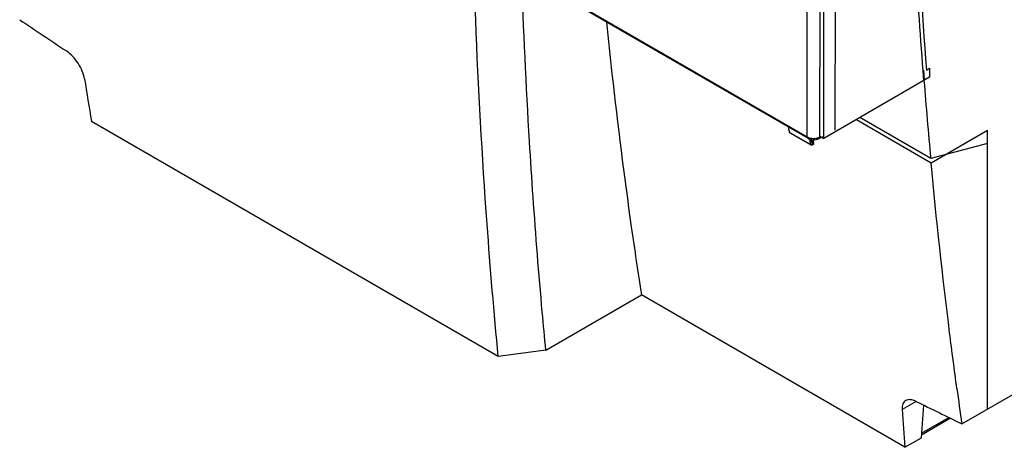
# Model space of a CAD drawing. Header units: millimetres. Extents: x 39 to 300, y 44 to 429.
# Tile 1 of 6: x 42 to 195, y 44 to 111. Entities that reach past the tile are written whole.
import ezdxf

# ---------------------------------------------------------------- set-up
doc = ezdxf.new("R2010")
doc.units = ezdxf.units.MM
doc.header["$LTSCALE"] = 30.784258
doc.layers.get('0').update_dxf_attribs({"linetype": 'CONTINUOUS'})

msp = doc.modelspace()

# ---------------------------------------------------------------- linework, layer by layer
at = {"color": 7}
for p, q in [((166.8, 92.25), (166.8, 171.45)), ((168.56, 93.55), (168.7, 171.43)), ((164.2, 92.5), (164.25, 122.3)), ((166.18, 122.27), (166.13, 92.43)), ((117.55, 119.43), (164.2, 92.5)), ((164.31, 92.27), (117.65, 119.2)), ((182.33, 101.21), (182.21, 102.74)), ((182.44, 101.28), (182.32, 102.81)), ((182.73, 102.84), (183.2, 103.11)), ((183.2, 103.11), (183.2, 101.72)), ((183.2, 101.72), (166.8, 92.25)), ((116.31, 58.44), (53.23, 94.86)), ((171.86, 95.17), (183.44, 88.49)), ((183.38, 89.11), (172.37, 95.47)), ((161.45, 93.25), (161.45, 93.25)), ((164.75, 91.31), (161.5, 93.18)), ((183.44, 88.49), (192.18, 93.54)), ((192.18, 50.32), (192.18, 93.54)), ((161.55, 93.12), (164.81, 91.24)), ((164.31, 92.27), (164.2, 92.5)), ((165.1, 91.34), (165.1, 92.05)), ((165.17, 91.46), (165.17, 92.04)), ((165.23, 91.54), (165.23, 92.05)), ((166.68, 92.5), (166, 92.19)), ((166.13, 92.43), (166, 92.19)), ((166.33, 92.52), (166.13, 92.43)), ((166.5, 92.42), (166.8, 92.25)), ((165.06, 91.24), (165.06, 91.24)), ((192.18, 91.47), (183.38, 89.11)), ((188.21, 48.03), (239.34, 77.55)), ((123.69, 59.44), (138.51, 68)), ((179.38, 44.4), (138.51, 68)), ((123.69, 59.44), (116.31, 58.44)), ((181.13, 51.5), (178.96, 50.25)), ((181.93, 45.87), (182.33, 50.92)), ((186.45, 48.89), (181.96, 46.3)), ((181.98, 46.58), (186.2, 49.02)), ((179.38, 44.4), (181.93, 45.87))]:
    msp.add_line(p, q, dxfattribs=at)
msp.add_lwpolyline([(161.45, 93.25), (161.46, 93.21), (161.52, 93.14), (161.55, 93.12)], dxfattribs=at)
for centre, radius, start, end in [((1071.73, 172.03), 892.21, 184.55306, 185.33265), ((163.84, 93.96), 2.46, 196.677, 198.4096), ((161.6, 93.2), 0.0981, 234.6741, 239.949), ((937.63, 191.87), 808.66, 188.05677, 188.81124), ((998.13, 163.69), 818.14, 187.74034, 188.12716)]:
    msp.add_arc(centre, radius, start, end, dxfattribs=at)
for centre, major_axis, ratio, start_param, end_param in [((-8.12, 1117.19), (8913.06, -6010.49), 0.075137, -1.514545, -1.513734), ((819.71, 639.26), (470.14, 997.02), 0.625237, -3.881926, -3.874455), ((2296.11, -145.78), (8918.92, -4205.65), 0.074935, -1.774738, -1.773921), ((957.94, 626.79), (616.09, 913.62), 0.524989, -3.735022, -3.727494)]:
    msp.add_ellipse(centre, major_axis=major_axis, ratio=ratio, start_param=start_param, end_param=end_param, dxfattribs=at)
for points, knots in [([(182.21, 102.74), (181.74, 108.76), (180.08, 133.25), (179.38, 157.81), (179.34, 176.33)], [0, 0, 0, 0, 0.245919, 1, 1, 1, 1]), ([(179.81, 176.35), (179.83, 170.12), (180.11, 145.59), (181.3, 121.08), (182.73, 102.84)], [0, 0, 0, 0, 0.254107, 1, 1, 1, 1]), ([(116.31, 58.44), (115.66, 65.28), (113.31, 93.18), (112.24, 121.19), (112.09, 142.32)], [0, 0, 0, 0, 0.245267, 1, 1, 1, 1]), ([(121.72, 83.18), (121.52, 86.04), (120.77, 97.58), (120.24, 109.13), (119.95, 117.82)], [0, 0, 0, 0, 0.248031, 1, 1, 1, 1]), ([(133.08, 110.25), (133.36, 107.58), (134.5, 96.99), (135.83, 86.42), (136.95, 78.53)], [0, 0, 0, 0, 0.251989, 1, 1, 1, 1]), ([(52.14, 101.49), (52.08, 101.9), (51.82, 102.73), (51.19, 103.91), (50.36, 104.97), (49.68, 105.56), (49.33, 105.8)], [0, 0, 0, 0, 0.234694, 0.494294, 0.757044, 1, 1, 1, 1]), ([(161.31, 93.99), (161.31, 93.93), (161.34, 93.68), (161.39, 93.43), (161.45, 93.25)], [0, 0, 0, 0, 0.261309, 1, 1, 1, 1]), ([(161.42, 93.5), (161.41, 93.54), (161.38, 93.69), (161.37, 93.84), (161.36, 93.96)], [0, 0, 0, 0, 0.242461, 1, 1, 1, 1]), ([(161.48, 93.25), (161.47, 93.27), (161.45, 93.36), (161.43, 93.44), (161.42, 93.5)], [0, 0, 0, 0, 0.245405, 1, 1, 1, 1]), ([(161.5, 93.18), (161.51, 93.18), (161.51, 93.15), (161.53, 93.13), (161.55, 93.12)], [0, 0, 0, 0, 0.269235, 1, 1, 1, 1]), ([(164.2, 92.5), (164.21, 92.49), (164.26, 92.47), (164.3, 92.44), (164.34, 92.43)], [0, 0, 0, 0, 0.243882, 1, 1, 1, 1]), ([(164.31, 92.27), (164.43, 92.19), (164.71, 92.09), (165.15, 92.02), (165.59, 92.05), (165.87, 92.13), (166, 92.19)], [0, 0, 0, 0, 0.243547, 0.500029, 0.756477, 1, 1, 1, 1]), ([(164.34, 92.43), (164.46, 92.37), (164.73, 92.29), (165.28, 92.22), (165.72, 92.27), (165.98, 92.37)], [0, 0, 0, 0, 0.24114, 0.499809, 1, 1, 1, 1]), ([(164.6, 92.18), (164.61, 92.1), (164.62, 91.81), (164.68, 91.51), (164.75, 91.31)], [0, 0, 0, 0, 0.26489, 1, 1, 1, 1]), ([(165.03, 91.36), (165.01, 91.41), (164.93, 91.66), (164.9, 91.91), (164.89, 92.1)], [0, 0, 0, 0, 0.237293, 1, 1, 1, 1]), ([(165.98, 92.37), (165.99, 92.37), (166.04, 92.39), (166.09, 92.41), (166.13, 92.43)], [0, 0, 0, 0, 0.25624, 1, 1, 1, 1]), ([(164.75, 91.31), (164.76, 91.3), (164.79, 91.29), (164.82, 91.28), (164.84, 91.28)], [0, 0, 0, 0, 0.234788, 1, 1, 1, 1]), ([(164.81, 91.24), (164.8, 91.24), (164.78, 91.26), (164.76, 91.29), (164.75, 91.31)], [0, 0, 0, 0, 0.237212, 1, 1, 1, 1]), ([(165.06, 91.24), (165.02, 91.22), (164.93, 91.2), (164.84, 91.22), (164.81, 91.24)], [0, 0, 0, 0, 0.499377, 1, 1, 1, 1]), ([(165.03, 91.36), (165.03, 91.35), (165.04, 91.33), (165.06, 91.32), (165.07, 91.32)], [0, 0, 0, 0, 0.511194, 1, 1, 1, 1]), ([(165.23, 91.54), (165.23, 91.48), (165.19, 91.36), (165.11, 91.27), (165.06, 91.24)], [0, 0, 0, 0, 0.500291, 1, 1, 1, 1]), ([(165.06, 91.24), (165.07, 91.25), (165.09, 91.28), (165.1, 91.32), (165.1, 91.34)], [0, 0, 0, 0, 0.449216, 1, 1, 1, 1]), ([(165.13, 91.37), (165.13, 91.36), (165.12, 91.35), (165.11, 91.34), (165.1, 91.34)], [0, 0, 0, 0, 0.268998, 1, 1, 1, 1]), ([(165.17, 91.46), (165.17, 91.45), (165.17, 91.42), (165.15, 91.39), (165.13, 91.37)], [0, 0, 0, 0, 0.229037, 1, 1, 1, 1]), ([(165.23, 91.54), (165.23, 91.53), (165.22, 91.5), (165.19, 91.47), (165.17, 91.46)], [0, 0, 0, 0, 0.221735, 1, 1, 1, 1]), ([(187.45, 53.5), (187.06, 56.38), (185.54, 68.02), (184.26, 79.7), (183.44, 88.49)], [0, 0, 0, 0, 0.247839, 1, 1, 1, 1]), ([(123.69, 59.44), (123.5, 61.4), (122.76, 69.31), (122.14, 77.22), (121.72, 83.18)], [0, 0, 0, 0, 0.248576, 1, 1, 1, 1]), ([(179.51, 51.64), (179.41, 51.59), (179.23, 51.43), (179.04, 51.1), (178.95, 50.7), (178.95, 50.4), (178.96, 50.25)], [0, 0, 0, 0, 0.215885, 0.445171, 0.704017, 1, 1, 1, 1]), ([(181.13, 51.5), (180.98, 51.58), (180.68, 51.7), (180.24, 51.79), (179.84, 51.78), (179.61, 51.7), (179.51, 51.64)], [0, 0, 0, 0, 0.300708, 0.564484, 0.794027, 1, 1, 1, 1])]:
    msp.add_open_spline(points, degree=3, knots=knots, dxfattribs=at)
for points in [[(161.5, 93.18), (161.48, 93.2), (161.46, 93.22), (161.45, 93.25)], [(164.84, 91.28), (164.87, 91.28), (164.91, 91.29), (164.94, 91.3)], [(164.94, 91.3), (164.96, 91.31), (164.98, 91.32), (165, 91.33)], [(165, 91.33), (165.01, 91.34), (165.02, 91.35), (165.03, 91.35)], [(165.07, 91.32), (165.08, 91.33), (165.09, 91.33), (165.1, 91.34)]]:
    msp.add_open_spline(points, degree=3, dxfattribs=at)

doc.saveas('drawing.dxf')
